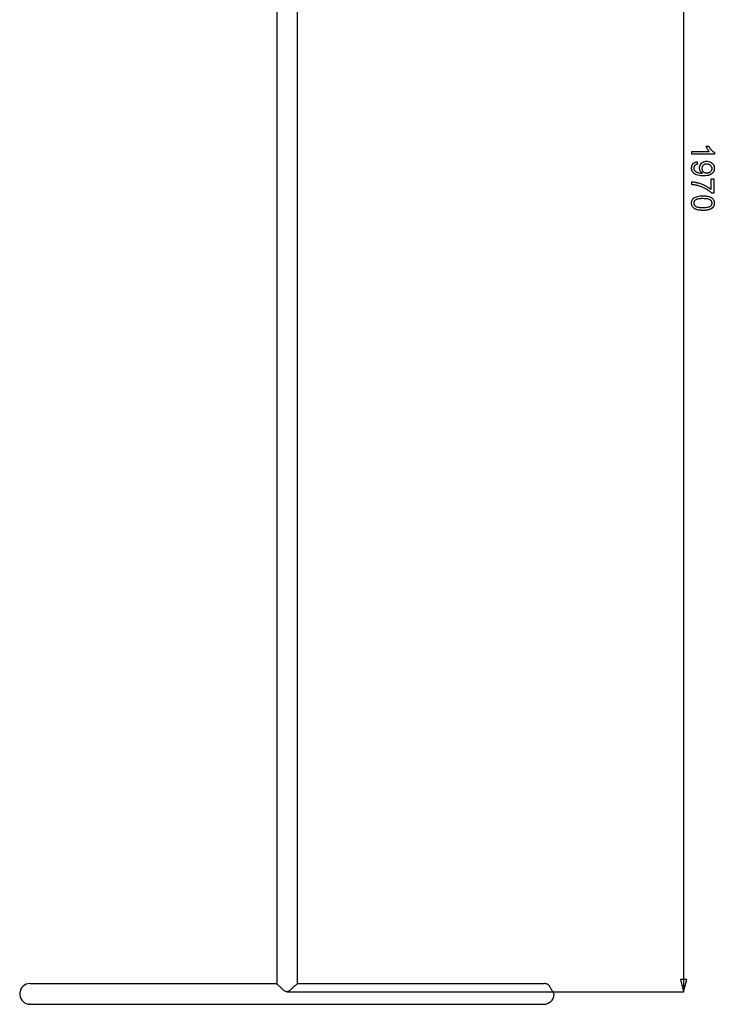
# Model space of a CAD drawing. Extents: x 776 to 5143, y -1722 to 3500.
# Tile 1 of 13: x 2561 to 3392, y -1722 to -544. Entities that reach past the tile are written whole.
import ezdxf

# ---------------------------------------------------------------- set-up
doc = ezdxf.new("R2010")
doc.units = 0
doc.layers.get('0').update_dxf_attribs({"linetype": 'CONTINUOUS'})

msp = doc.modelspace()

# ---------------------------------------------------------------- linework, layer by layer
for p, q in [((3355, 253.1), (3355, -1707)), ((2868.2, 243.1), (2868.2, -1697)), ((2892.6, 243.1), (2892.6, -1697)), ((3364.9, -701.9), (3364.9, -701.7)), ((3364.9, -701.7), (3365.6, -701.7)), ((3364.9, -702.3), (3364.9, -701.9)), ((3364.9, -702.8), (3364.9, -702.3)), ((3364.9, -703.4), (3364.9, -702.8)), ((3364.9, -704), (3364.9, -703.4)), ((3364.9, -704.5), (3364.9, -704)), ((3364.9, -704.9), (3364.9, -704.5)), ((3364.9, -705), (3364.9, -704.9)), ((3366, -705), (3364.9, -705)), ((3365.6, -701.7), (3367.8, -701.7)), ((3369, -705), (3366, -705)), ((3367.8, -701.7), (3371, -701.7)), ((3373.2, -705), (3369, -705)), ((3371, -701.7), (3374.7, -701.7)), ((3378, -705), (3373.2, -705)), ((3374.7, -701.7), (3378.5, -701.7)), ((3382.9, -705), (3378, -705)), ((3378.5, -701.7), (3381.9, -701.7)), ((3381.9, -695.4), (3381.9, -695.2)), ((3381.9, -695.2), (3382.1, -695.2)), ((3382, -695.7), (3381.9, -695.4)), ((3381.9, -701.7), (3384.5, -701.7)), ((3382.2, -696.1), (3382, -695.7)), ((3382.1, -695.2), (3382.6, -695.2)), ((3382.4, -696.6), (3382.2, -696.1)), ((3382.6, -697), (3382.4, -696.6)), ((3382.6, -695.2), (3383.1, -695.2)), ((3382.8, -697.4), (3382.6, -697)), ((3383.1, -697.9), (3382.8, -697.4)), ((3387.2, -705), (3382.9, -705)), ((3383.1, -695.2), (3383.7, -695.2)), ((3383.3, -698.3), (3383.1, -697.9)), ((3383.6, -698.8), (3383.3, -698.3)), ((3383.9, -699.2), (3383.6, -698.8)), ((3383.7, -695.2), (3384.2, -695.2)), ((3384.1, -699.7), (3383.9, -699.2)), ((3384.4, -700.1), (3384.1, -699.7)), ((3384.2, -695.2), (3384.7, -695.2)), ((3384.7, -700.5), (3384.4, -700.1)), ((3384.5, -701.7), (3385.7, -701.7)), ((3384.7, -695.2), (3384.9, -695.2)), ((3385, -700.8), (3384.7, -700.5)), ((3384.9, -695.2), (3385.1, -695.5)), ((3385.3, -701.2), (3385, -700.8)), ((3385.1, -695.5), (3385.4, -696.1)), ((3385.5, -701.5), (3385.3, -701.2)), ((3385.4, -696.1), (3385.8, -696.8)), ((3385.7, -701.7), (3385.5, -701.5)), ((3385.8, -696.8), (3386.2, -697.4)), ((3386.2, -697.4), (3386.5, -698)), ((3386.5, -698), (3386.9, -698.6)), ((3386.9, -698.6), (3387.4, -699.1)), ((3390.3, -705), (3387.2, -705)), ((3387.4, -699.1), (3387.8, -699.6)), ((3387.8, -699.6), (3388.2, -700.2)), ((3388.2, -700.2), (3388.7, -700.6)), ((3388.7, -700.6), (3389.1, -701.1)), ((3389.1, -701.1), (3389.6, -701.5)), ((3389.6, -701.5), (3390, -701.8)), ((3390, -701.8), (3390.5, -702.2)), ((3391.6, -705), (3390.3, -705)), ((3390.5, -702.2), (3390.9, -702.5)), ((3390.9, -702.5), (3391.3, -702.7)), ((3391.3, -702.7), (3391.7, -702.9)), ((3391.7, -704.9), (3391.6, -705)), ((3391.7, -702.9), (3391.7, -703)), ((3391.7, -703), (3391.7, -703.3)), ((3391.7, -703.3), (3391.7, -703.6)), ((3391.7, -703.6), (3391.7, -704)), ((3391.7, -704), (3391.7, -704.4)), ((3391.7, -704.4), (3391.7, -704.7)), ((3391.7, -704.7), (3391.7, -704.9)), ((3364.8, -718.7), (3365.3, -717.6)), ((3365.3, -717.6), (3365.9, -716.7)), ((3365.9, -716.7), (3366.6, -715.8)), ((3366.6, -715.8), (3367.5, -715.1)), ((3367.5, -715.1), (3368.6, -714.5)), ((3368.2, -718.5), (3367.8, -719)), ((3368.7, -718), (3368.2, -718.5)), ((3368.6, -714.5), (3369.8, -714.1)), ((3369.3, -717.7), (3368.7, -718)), ((3370.1, -717.3), (3369.3, -717.7)), ((3369.8, -714.1), (3371.1, -713.9)), ((3370.9, -717.1), (3370.1, -717.3)), ((3371.4, -716.9), (3370.9, -717.1)), ((3371.1, -713.9), (3371.1, -714.3)), ((3371.1, -714.3), (3371.2, -715.2)), ((3371.2, -715.2), (3371.3, -716.2)), ((3371.3, -716.2), (3371.4, -716.9)), ((3374.2, -719.1), (3374.7, -717.9)), ((3374.7, -717.9), (3375.4, -716.7)), ((3375.4, -716.7), (3376.3, -715.7)), ((3376.3, -715.7), (3377.5, -714.8)), ((3377.5, -714.8), (3378.7, -714.1)), ((3378.3, -718.4), (3377.9, -718.8)), ((3378.7, -718), (3378.3, -718.4)), ((3378.7, -714.1), (3380.2, -713.6)), ((3379.1, -717.7), (3378.7, -718)), ((3379.5, -717.4), (3379.1, -717.7)), ((3380, -717.2), (3379.5, -717.4)), ((3380.5, -717), (3380, -717.2)), ((3380.2, -713.6), (3381.7, -713.4)), ((3381.1, -716.9), (3380.5, -717)), ((3381.6, -716.8), (3381.1, -716.9)), ((3382.2, -716.7), (3381.6, -716.8)), ((3381.7, -713.4), (3383.5, -713.4)), ((3382.9, -716.7), (3382.2, -716.7)), ((3383.6, -716.8), (3382.9, -716.7)), ((3383.5, -713.4), (3385.1, -713.6)), ((3384.2, -716.9), (3383.6, -716.8)), ((3384.8, -717), (3384.2, -716.9)), ((3385.4, -717.2), (3384.8, -717)), ((3385.1, -713.6), (3386.6, -714.1)), ((3385.9, -717.5), (3385.4, -717.2)), ((3386.4, -717.8), (3385.9, -717.5)), ((3386.9, -718.1), (3386.4, -717.8)), ((3386.6, -714.1), (3387.9, -714.8)), ((3387.3, -718.5), (3386.9, -718.1)), ((3387.7, -718.9), (3387.3, -718.5)), ((3387.9, -714.8), (3389.1, -715.7)), ((3389.1, -715.7), (3390.1, -716.8)), ((3390.1, -716.8), (3390.8, -718)), ((3390.8, -718), (3391.3, -719.3)), ((3364.5, -721.2), (3364.6, -719.9)), ((3364.5, -722.5), (3364.5, -721.2)), ((3364.7, -723.7), (3364.5, -722.5)), ((3364.6, -719.9), (3364.8, -718.7)), ((3365.1, -724.8), (3364.7, -723.7)), ((3365.6, -725.9), (3365.1, -724.8)), ((3366.3, -726.8), (3365.6, -725.9)), ((3367.1, -727.7), (3366.3, -726.8)), ((3368.1, -728.5), (3367.1, -727.7)), ((3367.3, -720.2), (3367.2, -720.9)), ((3367.2, -720.9), (3367.2, -721.7)), ((3367.2, -721.7), (3367.2, -722.3)), ((3367.2, -722.3), (3367.3, -722.9)), ((3367.5, -719.6), (3367.3, -720.2)), ((3367.3, -722.9), (3367.5, -723.5)), ((3367.8, -719), (3367.5, -719.6)), ((3367.5, -723.5), (3367.8, -724)), ((3367.8, -724), (3368.1, -724.5)), ((3368.1, -724.5), (3368.5, -724.9)), ((3369.2, -729.1), (3368.1, -728.5)), ((3368.5, -724.9), (3368.9, -725.3)), ((3368.9, -725.3), (3369.3, -725.7)), ((3370.4, -729.7), (3369.2, -729.1)), ((3369.3, -725.7), (3369.8, -726)), ((3369.8, -726), (3370.4, -726.3)), ((3370.4, -726.3), (3371, -726.6)), ((3371.8, -730.1), (3370.4, -729.7)), ((3371, -726.6), (3371.8, -726.9)), ((3371.8, -726.9), (3372.6, -727.1)), ((3373.4, -730.5), (3371.8, -730.1)), ((3372.6, -727.1), (3373.4, -727.3)), ((3373.4, -727.3), (3374.3, -727.4)), ((3374, -720.5), (3374.2, -719.1)), ((3374, -721.7), (3374, -720.5)), ((3374, -722.5), (3374, -721.7)), ((3374.2, -723.3), (3374, -722.5)), ((3374.5, -724.1), (3374.2, -723.3)), ((3374.3, -727.4), (3375.2, -727.6)), ((3374.9, -724.9), (3374.5, -724.1)), ((3375.3, -725.6), (3374.9, -724.9)), ((3375.2, -727.6), (3376.1, -727.6)), ((3375.8, -726.2), (3375.3, -725.6)), ((3376.4, -726.8), (3375.8, -726.2)), ((3376.1, -727.6), (3376.8, -727.6)), ((3377, -727.3), (3376.4, -726.8)), ((3376.9, -721.1), (3376.8, -721.6)), ((3376.8, -721.6), (3376.8, -722.2)), ((3376.8, -722.2), (3376.9, -722.7)), ((3376.8, -727.6), (3376.9, -727.6)), ((3377, -720.6), (3376.9, -721.1)), ((3376.9, -722.7), (3377, -723.3)), ((3376.9, -727.6), (3377.1, -727.6)), ((3377.2, -720.1), (3377, -720.6)), ((3377, -723.3), (3377.1, -723.7)), ((3377.4, -727.6), (3377, -727.3)), ((3377.1, -723.7), (3377.3, -724.2)), ((3377.1, -727.6), (3377.2, -727.6)), ((3377.4, -719.7), (3377.2, -720.1)), ((3377.2, -727.6), (3377.4, -727.6)), ((3377.3, -724.2), (3377.5, -724.7)), ((3377.6, -719.2), (3377.4, -719.7)), ((3377.5, -724.7), (3377.8, -725.1)), ((3377.9, -718.8), (3377.6, -719.2)), ((3377.8, -725.1), (3378.1, -725.5)), ((3378.1, -725.5), (3378.5, -725.8)), ((3378.5, -725.8), (3378.9, -726.2)), ((3378.9, -726.2), (3379.3, -726.5)), ((3379.3, -726.5), (3379.8, -726.7)), ((3379.8, -726.7), (3380.4, -726.9)), ((3380.4, -726.9), (3380.9, -727.1)), ((3380.9, -727.1), (3381.5, -727.2)), ((3381.5, -727.2), (3382.2, -727.2)), ((3382.2, -727.2), (3382.8, -727.3)), ((3382.8, -727.3), (3383.5, -727.2)), ((3383.5, -727.2), (3384.1, -727.2)), ((3384.1, -727.2), (3384.7, -727.1)), ((3385.9, -729.9), (3384.6, -730.3)), ((3384.7, -727.1), (3385.3, -726.9)), ((3385.3, -726.9), (3385.9, -726.7)), ((3385.9, -726.7), (3386.4, -726.4)), ((3387.1, -729.4), (3385.9, -729.9)), ((3386.4, -726.4), (3386.8, -726.1)), ((3386.8, -726.1), (3387.2, -725.8)), ((3388.1, -728.8), (3387.1, -729.4)), ((3387.2, -725.8), (3387.6, -725.4)), ((3387.6, -725.4), (3388, -725)), ((3388.1, -719.3), (3387.7, -718.9)), ((3388, -725), (3388.3, -724.6)), ((3388.3, -719.8), (3388.1, -719.3)), ((3388.9, -728.1), (3388.1, -728.8)), ((3388.6, -720.3), (3388.3, -719.8)), ((3388.3, -724.6), (3388.5, -724.2)), ((3388.5, -724.2), (3388.7, -723.7)), ((3388.7, -720.7), (3388.6, -720.3)), ((3388.9, -721.2), (3388.7, -720.7)), ((3388.7, -723.7), (3388.8, -723.3)), ((3388.8, -723.3), (3388.9, -722.8)), ((3388.9, -721.8), (3388.9, -721.2)), ((3388.9, -722.3), (3388.9, -721.8)), ((3388.9, -722.8), (3388.9, -722.3)), ((3389.7, -727.2), (3388.9, -728.1)), ((3390.4, -726.3), (3389.7, -727.2)), ((3390.9, -725.4), (3390.4, -726.3)), ((3391.3, -724.3), (3390.9, -725.4)), ((3391.3, -719.3), (3391.6, -720.8)), ((3391.5, -723.3), (3391.3, -724.3)), ((3391.6, -722.2), (3391.5, -723.3)), ((3391.6, -720.8), (3391.6, -722.2)), ((3364.9, -738.1), (3365.2, -738)), ((3364.9, -738.4), (3364.9, -738.1)), ((3364.9, -738.9), (3364.9, -738.4)), ((3364.9, -739.4), (3364.9, -738.9)), ((3364.9, -740.1), (3364.9, -739.4)), ((3364.9, -740.6), (3364.9, -740.1)), ((3364.9, -741.1), (3364.9, -740.6)), ((3364.9, -741.3), (3364.9, -741.1)), ((3365.4, -741.4), (3364.9, -741.3)), ((3365.2, -738), (3366, -738.1)), ((3366.4, -741.5), (3365.4, -741.4)), ((3366, -738.1), (3366.9, -738.1)), ((3367.4, -741.6), (3366.4, -741.5)), ((3366.9, -738.1), (3367.8, -738.3)), ((3368.3, -741.7), (3367.4, -741.6)), ((3367.8, -738.3), (3368.7, -738.4)), ((3369.2, -741.9), (3368.3, -741.7)), ((3368.7, -738.4), (3369.7, -738.6)), ((3370.1, -742.1), (3369.2, -741.9)), ((3369.7, -738.6), (3370.7, -738.8)), ((3370.7, -738.8), (3371.7, -739)), ((3371.7, -739), (3372.8, -739.3)), ((3372.8, -739.3), (3373.9, -739.6)), ((3375.2, -730.7), (3373.4, -730.5)), ((3373.9, -739.6), (3375, -740)), ((3375, -740), (3376.1, -740.4)), ((3377.2, -730.9), (3375.2, -730.7)), ((3376.1, -740.4), (3377.1, -740.8)), ((3377.1, -740.8), (3378.2, -741.2)), ((3379.4, -730.9), (3377.2, -730.9)), ((3378.2, -741.2), (3379.2, -741.7)), ((3379.2, -741.7), (3380.3, -742.2)), ((3381.3, -730.8), (3379.4, -730.9)), ((3383.1, -730.6), (3381.3, -730.8)), ((3384.6, -730.3), (3383.1, -730.6)), ((3388.1, -734.3), (3388.2, -734.3)), ((3388.1, -734.8), (3388.1, -734.3)), ((3388.1, -736.3), (3388.1, -734.8)), ((3388.1, -738.3), (3388.1, -736.3)), ((3388.1, -740.7), (3388.1, -738.3)), ((3388.1, -743.1), (3388.1, -740.7)), ((3388.2, -734.3), (3388.5, -734.3)), ((3388.5, -734.3), (3389, -734.3)), ((3389, -734.3), (3389.6, -734.3)), ((3389.6, -734.3), (3390.2, -734.3)), ((3390.2, -734.3), (3390.7, -734.3)), ((3390.7, -734.3), (3391, -734.3)), ((3391, -734.3), (3391.2, -734.3)), ((3391.2, -734.3), (3391.2, -734.9)), ((3391.2, -734.9), (3391.2, -736.7)), ((3391.2, -736.7), (3391.2, -739.4)), ((3391.2, -739.4), (3391.2, -742.5)), ((3370.9, -742.3), (3370.1, -742.1)), ((3371.8, -742.5), (3370.9, -742.3)), ((3372.8, -742.8), (3371.8, -742.5)), ((3373.9, -743.2), (3372.8, -742.8)), ((3375.1, -743.6), (3373.9, -743.2)), ((3376.2, -744), (3375.1, -743.6)), ((3377.4, -744.5), (3376.2, -744)), ((3378.5, -745), (3377.4, -744.5)), ((3379.6, -745.5), (3378.5, -745)), ((3380.8, -746.1), (3379.6, -745.5)), ((3380.3, -742.2), (3381.3, -742.7)), ((3381.9, -746.7), (3380.8, -746.1)), ((3381.3, -742.7), (3382.3, -743.3)), ((3382.9, -747.3), (3381.9, -746.7)), ((3382.3, -743.3), (3383.2, -743.8)), ((3383.9, -748), (3382.9, -747.3)), ((3383.2, -743.8), (3384.1, -744.4)), ((3384.9, -748.6), (3383.9, -748)), ((3384.1, -744.4), (3385, -745)), ((3385.8, -749.2), (3384.9, -748.6)), ((3385, -745), (3385.9, -745.6)), ((3386.6, -749.8), (3385.8, -749.2)), ((3385.9, -745.6), (3386.6, -746.2)), ((3386.6, -746.2), (3387.4, -746.8)), ((3387.4, -750.4), (3386.6, -749.8)), ((3387.4, -746.8), (3388.1, -747.3)), ((3388.2, -751.1), (3387.4, -750.4)), ((3388.1, -745.2), (3388.1, -743.1)), ((3388.1, -746.7), (3388.1, -745.2)), ((3388.1, -747.3), (3388.1, -746.7)), ((3388.7, -751.5), (3388.2, -751.1)), ((3388.8, -751.5), (3388.7, -751.5)), ((3389.1, -751.5), (3388.8, -751.5)), ((3389.6, -751.5), (3389.1, -751.5)), ((3390, -751.5), (3389.6, -751.5)), ((3390.5, -751.5), (3390, -751.5)), ((3390.9, -751.5), (3390.5, -751.5)), ((3391.1, -751.5), (3390.9, -751.5)), ((3391.2, -751.5), (3391.1, -751.5)), ((3391.2, -742.5), (3391.2, -745.6)), ((3391.2, -745.6), (3391.2, -748.4)), ((3391.2, -748.4), (3391.2, -750.5)), ((3391.2, -750.5), (3391.2, -751.5)), ((3364.5, -762.4), (3364.7, -761.5)), ((3364.5, -763.3), (3364.5, -762.4)), ((3364.5, -764), (3364.5, -763.3)), ((3364.5, -764.7), (3364.5, -764)), ((3364.7, -765.4), (3364.5, -764.7)), ((3364.7, -761.5), (3364.9, -760.7)), ((3364.8, -766), (3364.7, -765.4)), ((3364.9, -760.7), (3365.2, -759.9)), ((3365.2, -759.9), (3365.6, -759.2)), ((3365.6, -759.2), (3366.1, -758.5)), ((3366.1, -758.5), (3366.6, -757.9)), ((3366.6, -757.9), (3367.3, -757.3)), ((3367.3, -762.3), (3367.2, -762.8)), ((3367.2, -762.8), (3367.2, -763.3)), ((3367.2, -763.3), (3367.2, -763.9)), ((3367.2, -763.9), (3367.2, -764.4)), ((3367.2, -764.4), (3367.4, -764.9)), ((3367.3, -757.3), (3368.2, -756.7)), ((3367.5, -761.8), (3367.3, -762.3)), ((3367.4, -764.9), (3367.6, -765.4)), ((3367.7, -761.3), (3367.5, -761.8)), ((3367.6, -765.4), (3367.9, -765.8)), ((3368.1, -760.8), (3367.7, -761.3)), ((3368.4, -760.4), (3368.1, -760.8)), ((3368.2, -756.7), (3369.2, -756.2)), ((3368.9, -760), (3368.4, -760.4)), ((3369.4, -759.6), (3368.9, -760)), ((3369.2, -756.2), (3370.4, -755.8)), ((3370, -759.3), (3369.4, -759.6)), ((3370.8, -759), (3370, -759.3)), ((3370.4, -755.8), (3371.6, -755.4)), ((3371.6, -758.7), (3370.8, -759)), ((3371.6, -755.4), (3373.1, -755.1)), ((3372.7, -758.5), (3371.6, -758.7)), ((3373.8, -758.3), (3372.7, -758.5)), ((3373.1, -755.1), (3374.6, -754.9)), ((3375.1, -758.2), (3373.8, -758.3)), ((3374.6, -754.9), (3376.3, -754.8)), ((3376.5, -758.1), (3375.1, -758.2)), ((3376.3, -754.8), (3378, -754.8)), ((3378, -758.1), (3376.5, -758.1)), ((3378, -754.8), (3379.2, -754.8)), ((3379.6, -758.2), (3378, -758.1)), ((3379.2, -754.8), (3380.3, -754.8)), ((3381, -758.2), (3379.6, -758.2)), ((3380.3, -754.8), (3381.3, -754.9)), ((3382.3, -758.4), (3381, -758.2)), ((3381.3, -754.9), (3382.3, -755)), ((3382.3, -755), (3383.2, -755.1)), ((3383.5, -758.5), (3382.3, -758.4)), ((3383.2, -755.1), (3384, -755.3)), ((3384.6, -758.8), (3383.5, -758.5)), ((3384, -755.3), (3384.8, -755.5)), ((3385.5, -759), (3384.6, -758.8)), ((3384.8, -755.5), (3385.6, -755.7)), ((3386.3, -759.4), (3385.5, -759)), ((3385.6, -755.7), (3386.3, -756)), ((3386.3, -756), (3386.9, -756.2)), ((3387, -759.8), (3386.3, -759.4)), ((3386.9, -756.2), (3387.6, -756.6)), ((3387.4, -760.1), (3387, -759.8)), ((3387.8, -760.5), (3387.4, -760.1)), ((3387.6, -756.6), (3388.1, -756.9)), ((3388.2, -760.9), (3387.8, -760.5)), ((3388.1, -756.9), (3388.7, -757.3)), ((3388.4, -761.3), (3388.2, -760.9)), ((3388.2, -765.8), (3388.5, -765.4)), ((3388.6, -761.8), (3388.4, -761.3)), ((3388.5, -765.4), (3388.7, -764.9)), ((3388.8, -762.2), (3388.6, -761.8)), ((3388.7, -757.3), (3389.2, -757.7)), ((3388.7, -764.9), (3388.8, -764.4)), ((3388.9, -762.7), (3388.8, -762.2)), ((3388.8, -764.4), (3388.9, -763.8)), ((3388.9, -763.3), (3388.9, -762.7)), ((3388.9, -763.8), (3388.9, -763.3)), ((3389.2, -757.7), (3389.6, -758.1)), ((3389.6, -758.1), (3390, -758.5)), ((3390, -758.5), (3390.4, -759)), ((3390.4, -759), (3390.7, -759.5)), ((3390.7, -759.5), (3391, -760.1)), ((3391, -760.1), (3391.2, -760.7)), ((3391.2, -760.7), (3391.4, -761.3)), ((3391.4, -761.3), (3391.5, -761.9)), ((3391.5, -765.3), (3391.4, -765.8)), ((3391.5, -761.9), (3391.6, -762.6)), ((3391.6, -764.8), (3391.5, -765.3)), ((3391.6, -762.6), (3391.7, -763.3)), ((3391.7, -763.3), (3391.6, -763.8)), ((3391.6, -763.8), (3391.6, -764.3)), ((3391.6, -764.3), (3391.6, -764.8)), ((3365, -766.6), (3364.8, -766)), ((3365.3, -767.1), (3365, -766.6)), ((3365.6, -767.7), (3365.3, -767.1)), ((3365.9, -768.2), (3365.6, -767.7)), ((3366.3, -768.6), (3365.9, -768.2)), ((3366.8, -769.1), (3366.3, -768.6)), ((3367.3, -769.5), (3366.8, -769.1)), ((3367.8, -769.9), (3367.3, -769.5)), ((3368.3, -770.2), (3367.8, -769.9)), ((3367.9, -765.8), (3368.2, -766.3)), ((3368.2, -766.3), (3368.7, -766.7)), ((3368.9, -770.5), (3368.3, -770.2)), ((3368.7, -766.7), (3369.1, -767.1)), ((3369.6, -770.8), (3368.9, -770.5)), ((3369.1, -767.1), (3369.7, -767.5)), ((3370.2, -771.1), (3369.6, -770.8)), ((3369.7, -767.5), (3370.4, -767.8)), ((3371, -771.3), (3370.2, -771.1)), ((3370.4, -767.8), (3371.2, -768.1)), ((3371.7, -771.5), (3371, -771.3)), ((3371.2, -768.1), (3372.1, -768.3)), ((3372.6, -771.7), (3371.7, -771.5)), ((3372.1, -768.3), (3373.2, -768.5)), ((3373.5, -771.8), (3372.6, -771.7)), ((3373.2, -768.5), (3374.4, -768.6)), ((3374.4, -772), (3373.5, -771.8)), ((3374.4, -768.6), (3375.8, -768.7)), ((3375.4, -772), (3374.4, -772)), ((3376.5, -772.1), (3375.4, -772)), ((3375.8, -768.7), (3377.3, -768.8)), ((3377.6, -772.1), (3376.5, -772.1)), ((3377.3, -768.8), (3378.8, -768.8)), ((3378.6, -772.1), (3377.6, -772.1)), ((3379.5, -772.1), (3378.6, -772.1)), ((3378.8, -768.8), (3380.3, -768.7)), ((3380.4, -772.1), (3379.5, -772.1)), ((3380.3, -768.7), (3381.7, -768.6)), ((3381.2, -772), (3380.4, -772.1)), ((3382, -771.9), (3381.2, -772)), ((3381.7, -768.6), (3382.9, -768.5)), ((3382.7, -771.8), (3382, -771.9)), ((3383.4, -771.7), (3382.7, -771.8)), ((3382.9, -768.5), (3384, -768.3)), ((3384, -771.6), (3383.4, -771.7)), ((3384, -768.3), (3384.9, -768.1)), ((3384.6, -771.5), (3384, -771.6)), ((3385.2, -771.3), (3384.6, -771.5)), ((3384.9, -768.1), (3385.7, -767.8)), ((3385.7, -771.1), (3385.2, -771.3)), ((3385.7, -767.8), (3386.4, -767.5)), ((3386.2, -770.9), (3385.7, -771.1)), ((3386.7, -770.7), (3386.2, -770.9)), ((3386.4, -767.5), (3387, -767.1)), ((3387.2, -770.5), (3386.7, -770.7)), ((3387, -767.1), (3387.5, -766.7)), ((3387.6, -770.3), (3387.2, -770.5)), ((3387.5, -766.7), (3387.9, -766.3)), ((3388.1, -770), (3387.6, -770.3)), ((3387.9, -766.3), (3388.2, -765.8)), ((3388.5, -769.8), (3388.1, -770)), ((3388.9, -769.5), (3388.5, -769.8)), ((3389.2, -769.2), (3388.9, -769.5)), ((3389.5, -768.9), (3389.2, -769.2)), ((3389.9, -768.6), (3389.5, -768.9)), ((3390.1, -768.2), (3389.9, -768.6)), ((3390.4, -767.9), (3390.1, -768.2)), ((3390.6, -767.5), (3390.4, -767.9)), ((3390.9, -767.1), (3390.6, -767.5)), ((3391.1, -766.7), (3390.9, -767.1)), ((3391.2, -766.2), (3391.1, -766.7)), ((3391.4, -765.8), (3391.2, -766.2)), ((3358.7, -1692.1), (3351.2, -1692.1)), ((3351.2, -1692.1), (3355, -1707)), ((3355, -1707), (3358.7, -1692.1)), ((2561.2, -1706), (2560.8, -1708.3)), ((2562.1, -1703.9), (2561.2, -1706)), ((2563.3, -1701.9), (2562.1, -1703.9)), ((2564.8, -1700.3), (2563.3, -1701.9)), ((2566.6, -1698.9), (2564.8, -1700.3)), ((2568.6, -1697.9), (2566.6, -1698.9)), ((2570.8, -1697.3), (2568.6, -1697.9)), ((2573.2, -1697), (2570.8, -1697.3)), ((2573.2, -1697), (2573.9, -1697)), ((2573.9, -1697), (2574.5, -1697)), ((2574.5, -1697), (2575.3, -1697)), ((2575.3, -1697), (2576.1, -1697)), ((2576.1, -1697), (2576.9, -1697)), ((2576.9, -1697), (2577.7, -1697)), ((2577.7, -1697), (2578.6, -1697)), ((2578.6, -1697), (2579.4, -1697)), ((2579.4, -1697), (2580.2, -1697)), ((2580.2, -1697), (2581, -1697)), ((2581, -1697), (2581.9, -1697)), ((2581.9, -1697), (2584.4, -1697)), ((2584.4, -1697), (2587.8, -1697)), ((2587.8, -1697), (2591.2, -1697)), ((2591.2, -1697), (2594.7, -1697)), ((2594.7, -1697), (2598.1, -1697)), ((2598.1, -1697), (2601.5, -1697)), ((2601.5, -1697), (2604.9, -1697)), ((2604.9, -1697), (2608.3, -1697)), ((2608.3, -1697), (2612.3, -1697)), ((2612.3, -1697), (2616.8, -1697)), ((2616.8, -1697), (2621.3, -1697)), ((2621.3, -1697), (2625.8, -1697)), ((2625.8, -1697), (2630.3, -1697)), ((2630.3, -1697), (2634.9, -1697)), ((2634.9, -1697), (2639.4, -1697)), ((2639.4, -1697), (2643.9, -1697)), ((2643.9, -1697), (2649.9, -1697)), ((2649.9, -1697), (2658.9, -1697)), ((2658.9, -1697), (2668, -1697)), ((2668, -1697), (2677, -1697)), ((2677, -1697), (2686, -1697)), ((2686, -1697), (2695.1, -1697)), ((2695.1, -1697), (2704.1, -1697)), ((2704.1, -1697), (2713.1, -1697)), ((2713.1, -1697), (2723.7, -1697)), ((2723.7, -1697), (2741.7, -1697)), ((2741.7, -1697), (2759.8, -1697)), ((2759.8, -1697), (2777.9, -1697)), ((2777.9, -1697), (2795.9, -1697)), ((2795.9, -1697), (2814, -1697)), ((2814, -1697), (2832.1, -1697)), ((2832.1, -1697), (2850.1, -1697)), ((2850.1, -1697), (2868.2, -1697)), ((2868.5, -1697.8), (2868.2, -1697)), ((2868.9, -1698.2), (2868.5, -1697.8)), ((2869.4, -1698.6), (2868.9, -1698.2)), ((2869.8, -1699), (2869.4, -1698.6)), ((2870.3, -1699.4), (2869.8, -1699)), ((2870.9, -1699.9), (2870.3, -1699.4)), ((2871.6, -1700.5), (2870.9, -1699.9)), ((2872.3, -1701.2), (2871.6, -1700.5)), ((2873, -1701.9), (2872.3, -1701.2)), ((2873.7, -1702.6), (2873, -1701.9)), ((2874.2, -1703), (2873.7, -1702.6)), ((2874.8, -1703.5), (2874.2, -1703)), ((2875.6, -1704.2), (2874.8, -1703.5)), ((2876.4, -1704.9), (2875.6, -1704.2)), ((2877.3, -1705.6), (2876.4, -1704.9)), ((2878.3, -1706.2), (2877.3, -1705.6)), ((2879.2, -1706.7), (2878.3, -1706.2)), ((2880, -1707), (2879.2, -1706.7)), ((2880.7, -1707), (2880, -1707)), ((2881.6, -1706.7), (2880.7, -1707)), ((2880.7, -1707), (3355, -1707)), ((2882.5, -1706.2), (2881.6, -1706.7)), ((2883.4, -1705.6), (2882.5, -1706.2)), ((2884.3, -1704.9), (2883.4, -1705.6)), ((2885.2, -1704.2), (2884.3, -1704.9)), ((2886, -1703.5), (2885.2, -1704.2)), ((2886.6, -1703), (2886, -1703.5)), ((2887, -1702.5), (2886.6, -1703)), ((2887.7, -1701.9), (2887, -1702.5)), ((2888.5, -1701.2), (2887.7, -1701.9)), ((2889.2, -1700.5), (2888.5, -1701.2)), ((2889.8, -1699.9), (2889.2, -1700.5)), ((2890.5, -1699.4), (2889.8, -1699.9)), ((2890.9, -1699), (2890.5, -1699.4)), ((2891.4, -1698.6), (2890.9, -1699)), ((2891.8, -1698.2), (2891.4, -1698.6)), ((2892.2, -1697.8), (2891.8, -1698.2)), ((2892.6, -1697), (2892.2, -1697.8)), ((2892.6, -1697), (3187.6, -1697)), ((3188.2, -1697.1), (3187.6, -1697)), ((3188.8, -1697.1), (3188.2, -1697.1)), ((3189.4, -1697.2), (3188.8, -1697.1)), ((3189.9, -1697.3), (3189.4, -1697.2)), ((3190.5, -1697.4), (3189.9, -1697.3)), ((3191.1, -1697.5), (3190.5, -1697.4)), ((3191.6, -1697.7), (3191.1, -1697.5)), ((3192.2, -1697.9), (3191.6, -1697.7)), ((3192.8, -1698.2), (3192.2, -1697.9)), ((3193.3, -1698.5), (3192.8, -1698.2)), ((3193.7, -1698.9), (3193.3, -1698.5)), ((3194.1, -1699.3), (3193.7, -1698.9)), ((3194.4, -1699.8), (3194.1, -1699.3)), ((3194.7, -1700.3), (3194.4, -1699.8)), ((3194.9, -1700.8), (3194.7, -1700.3)), ((3195.2, -1701.3), (3194.9, -1700.8)), ((3195.5, -1701.8), (3195.2, -1701.3)), ((3195.8, -1702.3), (3195.5, -1701.8)), ((3196.1, -1702.8), (3195.8, -1702.3)), ((3196.4, -1703.3), (3196.1, -1702.8)), ((3196.7, -1703.8), (3196.4, -1703.3)), ((3197, -1704.3), (3196.7, -1703.8)), ((3197.3, -1704.8), (3197, -1704.3)), ((3197.6, -1705.3), (3197.3, -1704.8)), ((3197.9, -1705.8), (3197.6, -1705.3)), ((3198.1, -1706.2), (3197.9, -1705.8)), ((3198.4, -1706.7), (3198.1, -1706.2)), ((3198.6, -1707.1), (3198.4, -1706.7)), ((3198.9, -1707.6), (3198.6, -1707.1)), ((3199.2, -1708), (3198.9, -1707.6)), ((2560.8, -1708.3), (2560.8, -1710.7)), ((2560.8, -1710.7), (2561.2, -1713)), ((2561.2, -1713), (2562.1, -1715.1)), ((2562.1, -1715.1), (2563.3, -1717)), ((2563.3, -1717), (2564.8, -1718.7)), ((2564.8, -1718.7), (2566.6, -1720)), ((3194.3, -1719.9), (3196.1, -1718.5)), ((3196.1, -1718.5), (3197.6, -1716.8)), ((3197.6, -1716.8), (3198.8, -1714.8)), ((3198.8, -1714.8), (3199.6, -1712.6)), ((3199.4, -1708.4), (3199.2, -1708)), ((3199.7, -1708.9), (3199.4, -1708.4)), ((3199.6, -1712.6), (3200, -1710.2)), ((3200, -1709.6), (3199.7, -1708.9)), ((3200, -1710.2), (3200, -1709.6)), ((2566.6, -1720), (2568.6, -1721)), ((2568.6, -1721), (2570.8, -1721.7)), ((2570.8, -1721.7), (2573.2, -1721.9)), ((2573.2, -1721.9), (2572.4, -1721.9)), ((2573.2, -1721.9), (2574.7, -1721.9)), ((2574.7, -1721.9), (2575.8, -1721.9)), ((2575.8, -1721.9), (2576.8, -1721.9)), ((2576.8, -1721.9), (2577.6, -1721.9)), ((2577.6, -1721.9), (2579.1, -1721.9)), ((2579.1, -1721.9), (2580.7, -1721.9)), ((2580.7, -1721.9), (2582.4, -1721.9)), ((2582.4, -1721.9), (2584.1, -1721.9)), ((2584.1, -1721.9), (2585.8, -1721.9)), ((2585.8, -1721.9), (2587.5, -1721.9)), ((2587.5, -1721.9), (2589.2, -1721.9)), ((2589.2, -1721.9), (2590.8, -1721.9)), ((2590.8, -1721.9), (2596.2, -1721.9)), ((2596.2, -1721.9), (2603.3, -1721.9)), ((2603.3, -1721.9), (2610.5, -1721.9)), ((2610.5, -1721.9), (2617.7, -1721.9)), ((2617.7, -1721.9), (2624.9, -1721.9)), ((2624.9, -1721.9), (2632, -1721.9)), ((2632, -1721.9), (2639.2, -1721.9)), ((2639.2, -1721.9), (2646.4, -1721.9)), ((2646.4, -1721.9), (2654.7, -1721.9)), ((2654.7, -1721.9), (2664.1, -1721.9)), ((2664.1, -1721.9), (2673.5, -1721.9)), ((2673.5, -1721.9), (2682.9, -1721.9)), ((2682.9, -1721.9), (2692.3, -1721.9)), ((2692.3, -1721.9), (2701.7, -1721.9)), ((2701.7, -1721.9), (2711.1, -1721.9)), ((2711.1, -1721.9), (2720.5, -1721.9)), ((2720.5, -1721.9), (2733, -1721.9)), ((2733, -1721.9), (2751.8, -1721.9)), ((2751.8, -1721.9), (2770.7, -1721.9)), ((2770.7, -1721.9), (2789.5, -1721.9)), ((2789.5, -1721.9), (2808.3, -1721.9)), ((2808.3, -1721.9), (2827.1, -1721.9)), ((2827.1, -1721.9), (2845.9, -1721.9)), ((2845.9, -1721.9), (2864.7, -1721.9)), ((2864.7, -1721.9), (2886.6, -1721.9)), ((2886.6, -1721.9), (2924.3, -1721.9)), ((2924.3, -1721.9), (2961.9, -1721.9)), ((2961.9, -1721.9), (2999.5, -1721.9)), ((2999.5, -1721.9), (3037.1, -1721.9)), ((3037.1, -1721.9), (3074.7, -1721.9)), ((3074.7, -1721.9), (3112.4, -1721.9)), ((3112.4, -1721.9), (3150, -1721.9)), ((3150, -1721.9), (3187.6, -1721.9)), ((3187.6, -1721.9), (3190, -1721.7)), ((3190, -1721.7), (3192.3, -1721)), ((3192.3, -1721), (3194.3, -1719.9))]:
    msp.add_line(p, q)

doc.saveas('drawing.dxf')
